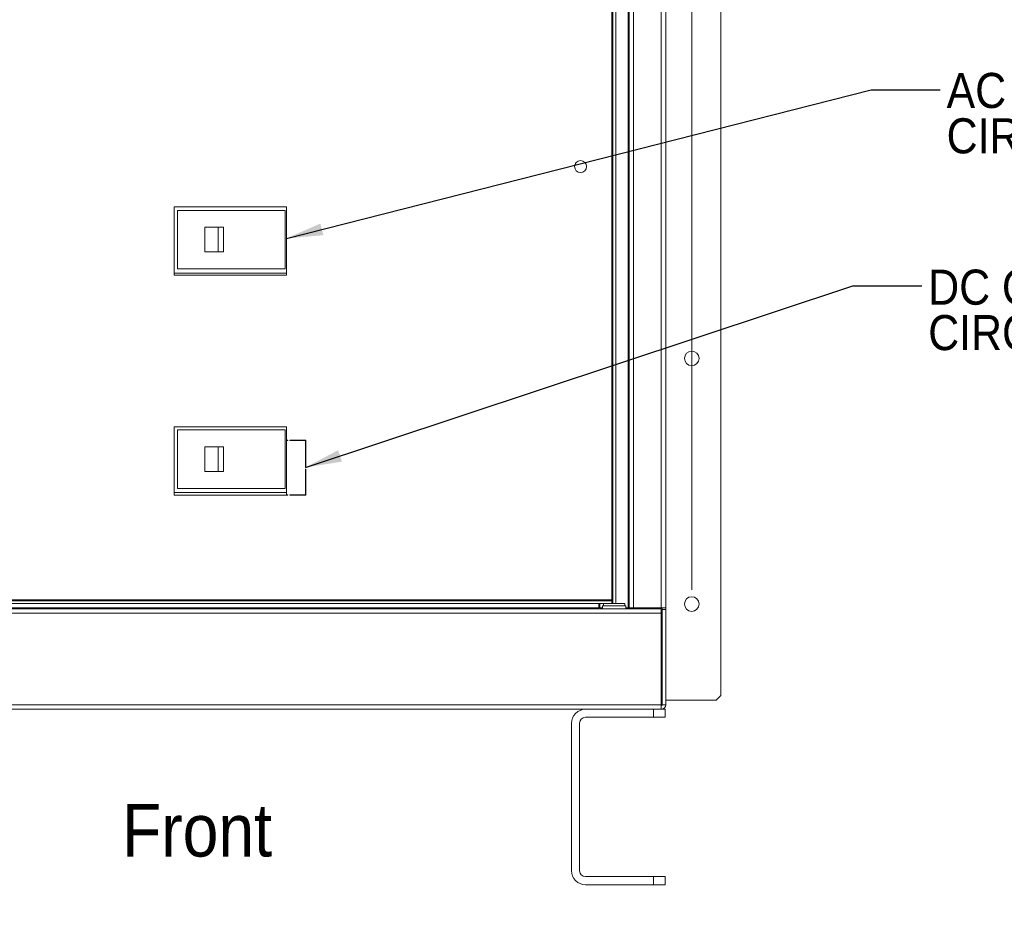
# Paper-space layout '2' of a CAD drawing. Header units: inches. Extents: x 1 to 109, y 1 to 85.
# Tile 111 of 134: x 53 to 70, y 37 to 53. Entities that reach past the tile are written whole.
import ezdxf

# ---------------------------------------------------------------- set-up
doc = ezdxf.new("R2010")
doc.units = ezdxf.units.IN
doc.header["$MEASUREMENT"] = 0
doc.linetypes.add('CENTERX2', pattern=[0.8, 0.5, -0.1, 0.1, -0.1])
doc.layers.add('FORMAT', color=7, linetype='Continuous')
doc.styles.add('SLDTEXTSTYLE0', font='GOTHIC.TTF', dxfattribs={"width": 0.913})
doc.styles.add('SLDTEXTSTYLE1', font='GOTHIC.TTF', dxfattribs={"width": 0.913})
doc.styles.get("Standard").update_dxf_attribs({"font": 'GOTHIC.TTF'})
doc.dimstyles.new('SLDDIMSTYLE1', dxfattribs={"dimtxt": 0.625, "dimasz": 0.65, "dimexe": 0, "dimexo": 0.0625, "dimgap": 0.15625, "dimtad": 0, "dimtih": 1, "dimtoh": 1, "dimlfac": 1.2, "dimrnd": 1e-09, "dimzin": 12, "dimdsep": 46, "dimtxsty": 'SLDTEXTSTYLE0', "dimblk1": 'NONE', "dimblk2": 'NONE', "dimsah": 1, "dimcen": 0.09, "dimadec": 0, "dimazin": 3, "dimtfac": 1, "dimtofl": 0, "dimtmove": 0, "dimatfit": 3, "dimldrblk": 'NONE', "dimfxl": 1, "dimfrac": 2, "dimtolj": 1, "dimtzin": 12, "dimarcsym": 0})
doc.dimstyles.new('SLDDIMSTYLE2', dxfattribs={"dimtxt": 0, "dimasz": 0.65, "dimexe": 0, "dimexo": 0.0625, "dimgap": 0, "dimtad": 0, "dimtih": 1, "dimtoh": 1, "dimdec": 0, "dimrnd": 1e-09, "dimzin": 0, "dimdsep": 46, "dimtxsty": 'Standard', "dimsah": 1, "dimcen": 0.09, "dimadec": 0, "dimazin": 0, "dimtfac": 0.65, "dimtdec": 0, "dimtofl": 0, "dimtmove": 0, "dimatfit": 3, "dimfxl": 1, "dimfrac": 2, "dimtolj": 1, "dimtzin": 0, "dimarcsym": 0})

# ---------------------------------------------------------------- blocks, each defined once
blk = doc.blocks.new('_D_29')
at = {"color": 1, "linetype": 'Continuous', "lineweight": 0, "ltscale": 5}
for p, q in [((63.524, 65.215), (63.524, 66.199)), ((63.524, 65.215), (64.112, 64.231)), ((64.112, 64.231), (64.112, 42.288))]:
    blk.add_line(p, q, dxfattribs=at)
at = {"color": 1, "linetype": 'Continuous', "lineweight": 0, "ltscale": 5, "insert": (63.222, 66.199), "char_height": 0.625, "attachment_point": 1, "rotation": 90, "style": 'SLDTEXTSTYLE0'}
blk.add_mtext('21.76', dxfattribs=at)
blk = doc.blocks.new('_NONE')
blk = doc.blocks.new('_D_30')
at = {"color": 1, "linetype": 'Continuous', "lineweight": 0, "ltscale": 5}
blk.add_line((64.575, 42.387), (64.575, 66.199), dxfattribs=at)
at = {"color": 1, "linetype": 'Continuous', "lineweight": 0, "ltscale": 5, "insert": (64.273, 66.199), "char_height": 0.625, "attachment_point": 1, "rotation": 90, "style": 'SLDTEXTSTYLE0'}
blk.add_mtext('22.31', dxfattribs=at)
blk = doc.blocks.new('_D_31')
at = {"color": 1, "linetype": 'Continuous', "lineweight": 0, "ltscale": 5}
for p, q in [((65.545, 65.215), (65.545, 66.199)), ((65.545, 65.215), (65.091, 64.231)), ((65.091, 64.231), (65.091, 63.393))]:
    blk.add_line(p, q, dxfattribs=at)
at = {"color": 1, "linetype": 'Continuous', "lineweight": 0, "ltscale": 5, "insert": (65.243, 66.199), "char_height": 0.625, "attachment_point": 1, "rotation": 90, "style": 'SLDTEXTSTYLE0'}
blk.add_mtext('22.93', dxfattribs=at)
blk = doc.blocks.new('SW_NOTE_17')
at = {"color": 0, "linetype": 'Continuous', "lineweight": 0, "ltscale": 5, "char_height": 0.625, "attachment_point": 1, "style": 'SLDTEXTSTYLE0'}
for s, insert in [('AC INPUT', (0.114, 0.302)), ('CIRCUIT BREAKER', (0.114, -0.506))]:
    blk.add_mtext(s, dxfattribs=dict(at, insert=insert))
blk = doc.blocks.new('SW_NOTE_18')
at = {"color": 0, "linetype": 'Continuous', "lineweight": 0, "ltscale": 5, "char_height": 0.625, "attachment_point": 1, "style": 'SLDTEXTSTYLE0'}
for s, insert in [('DC OUTPUT', (0.111, 0.291)), ('CIRCUIT BREAKER', (0.111, -0.518))]:
    blk.add_mtext(s, dxfattribs=dict(at, insert=insert))

psp = doc.layouts.new('2')

# ---------------------------------------------------------------- linework, layer by layer
at = {"color": 7, "linetype": 'Continuous', "lineweight": 15, "ltscale": 5}
for p, q in [((65.0909, 40.5054), (65.0909, 63.1428)), ((63.1707, 42.1467), (63.1707, 61.6172)), ((63.2206, 42.1467), (63.2206, 61.6172)), ((63.4414, 61.6574), (63.4414, 42.0693)), ((63.4581, 61.6574), (63.4581, 42.0693)), ((63.537, 61.6574), (63.537, 42.0693)), ((64.0328, 42.0693), (64.0328, 61.6574)), ((64.1117, 61.6574), (64.1117, 42.0693)), ((63.1541, 61.5286), (63.1541, 42.2132)), ((57.3599, 49.2101), (55.3599, 49.2101)), ((55.3599, 49.2101), (55.3599, 47.9934)), ((55.4167, 49.1499), (55.4167, 48.1082)), ((57.3334, 49.1499), (55.4167, 49.1499)), ((57.3334, 48.1082), (57.3334, 49.1499)), ((57.3599, 47.9934), (57.3599, 49.2101)), ((55.9049, 48.4082), (55.9049, 48.8499)), ((56.1429, 48.8499), (55.9049, 48.8499)), ((56.1429, 48.4082), (56.1429, 48.8499)), ((56.237, 48.8499), (56.1429, 48.8499)), ((56.237, 48.4082), (56.237, 48.8499)), ((56.1429, 48.4082), (55.9049, 48.4082)), ((56.237, 48.4082), (56.1429, 48.4082)), ((55.3599, 48.0332), (57.3599, 48.0332)), ((55.4167, 48.1082), (57.3334, 48.1082)), ((55.3599, 47.9934), (57.3599, 47.9934)), ((57.3599, 45.2934), (55.3599, 45.2934)), ((55.3599, 45.2934), (55.3599, 44.0767)), ((55.4167, 45.2374), (55.4167, 44.1957)), ((57.3334, 45.2374), (55.4167, 45.2374)), ((57.3334, 44.1957), (57.3334, 45.2374)), ((57.3599, 45.0542), (57.3599, 45.2934)), ((57.3849, 45.0542), (57.3599, 45.0542)), ((57.3849, 45.0542), (57.3849, 45.0482)), ((57.4182, 45.0482), (57.4182, 45.0542)), ((57.7016, 45.0542), (57.4182, 45.0542)), ((57.7016, 44.5701), (57.7016, 45.0542)), ((55.9049, 44.4957), (55.9049, 44.9374)), ((56.1429, 44.9374), (55.9049, 44.9374)), ((56.1429, 44.4957), (56.1429, 44.9374)), ((56.237, 44.9374), (56.1429, 44.9374)), ((56.237, 44.4957), (56.237, 44.9374)), ((57.3599, 45.0482), (57.3599, 44.0826)), ((57.3849, 45.0482), (57.3599, 45.0482)), ((57.6956, 45.0482), (57.4182, 45.0482)), ((57.6956, 44.5701), (57.6956, 45.0482)), ((57.7016, 44.5701), (57.6956, 44.5701)), ((57.6956, 44.5367), (57.7016, 44.5367)), ((57.6956, 44.0826), (57.6956, 44.5367)), ((57.7016, 44.0767), (57.7016, 44.5367)), ((56.1429, 44.4957), (55.9049, 44.4957)), ((56.237, 44.4957), (56.1429, 44.4957)), ((55.4167, 44.1957), (57.3334, 44.1957)), ((55.3599, 44.1207), (57.3599, 44.1207)), ((55.3599, 44.0767), (57.3849, 44.0767)), ((57.3599, 44.0826), (57.3849, 44.0826)), ((57.3849, 44.0826), (57.3849, 44.0767)), ((57.4182, 44.0826), (57.6956, 44.0826)), ((57.4182, 44.0767), (57.4182, 44.0826)), ((57.4182, 44.0767), (57.7016, 44.0767)), ((57.6956, 44.1207), (57.7016, 44.1207)), ((64.1134, 43.2852), (64.1117, 43.2852)), ((64.1134, 43.2852), (64.1134, 43.0718)), ((64.1117, 43.0718), (64.1134, 43.0718)), ((63.1541, 42.2132), (47.2066, 42.2132)), ((47.2899, 42.1966), (63.1541, 42.1966)), ((47.2899, 42.1467), (63.0367, 42.1467)), ((62.9203, 42.1467), (62.9203, 42.0697)), ((62.9372, 42.1467), (62.9372, 42.0693)), ((62.9872, 42.1051), (62.9872, 42.053)), ((62.9872, 42.1051), (63.4039, 42.1051)), ((63.0067, 42.1467), (63.0067, 42.1051)), ((63.3844, 42.1467), (63.0367, 42.1467)), ((63.1541, 42.1966), (63.1541, 42.2132)), ((63.1541, 42.1467), (63.1541, 42.1966)), ((63.3844, 42.1051), (63.3844, 42.1467)), ((63.4039, 42.053), (63.4039, 42.1051)), ((46.524, 42.053), (64.0328, 42.053)), ((64.0328, 41.9741), (46.524, 41.9741)), ((62.9203, 42.0697), (48.0323, 42.0697)), ((62.9203, 42.0697), (62.9203, 42.053)), ((62.9372, 42.0693), (62.9872, 42.0693)), ((63.4039, 42.0693), (63.4414, 42.0693)), ((63.4414, 42.0693), (63.4581, 42.0693)), ((63.537, 42.0693), (63.4581, 42.0693)), ((64.0328, 42.0693), (63.537, 42.0693)), ((63.8559, 42.0693), (63.8559, 42.053)), ((64.1117, 42.0693), (64.0328, 42.0693)), ((64.0328, 42.053), (64.0328, 41.9741)), ((64.0328, 41.9741), (64.0328, 40.3407)), ((64.0492, 42.0693), (64.0492, 40.422)), ((64.0495, 42.0693), (64.0495, 42.0382)), ((64.0495, 40.3407), (64.0495, 42.0382)), ((64.0495, 42.0382), (64.1117, 42.0382)), ((64.1117, 42.0693), (64.1117, 42.0382)), ((64.1117, 40.3407), (64.1117, 42.0382)), ((65.0076, 40.422), (65.0909, 40.5054)), ((46.524, 40.3407), (64.0328, 40.3407)), ((64.0328, 40.3407), (64.0328, 40.2636)), ((64.0492, 40.422), (64.0495, 40.422)), ((64.0495, 40.3407), (64.1117, 40.3407)), ((64.1117, 40.422), (65.0076, 40.422)), ((64.0328, 40.2618), (46.524, 40.2618)), ((63.8934, 40.1185), (63.8934, 40.2618)), ((64.0328, 40.2636), (64.0328, 40.2618)), ((64.0328, 40.2618), (64.1017, 40.2618)), ((64.1017, 40.2618), (64.1017, 40.1185)), ((62.4351, 37.3843), (62.4351, 40.0143)), ((62.5784, 40.0143), (62.5784, 37.3843)), ((63.8934, 40.1185), (62.6826, 40.1185)), ((64.1017, 40.1185), (63.8934, 40.1185)), ((62.6826, 37.2802), (63.8934, 37.2802)), ((63.8934, 37.1368), (63.8934, 37.2802)), ((63.8934, 37.2802), (64.1017, 37.2802)), ((64.1017, 37.2802), (64.1017, 37.1368)), ((63.8934, 37.1368), (62.6826, 37.1368)), ((64.1017, 37.1368), (63.8934, 37.1368))]:
    psp.add_line(p, q, dxfattribs=at)
at = {"color": 8, "linetype": 'Continuous', "lineweight": 15, "ltscale": 5}
for p, q in [((63.777, 42.053), (63.777, 42.0693)), ((63.9578, 42.053), (63.9578, 42.0693))]:
    psp.add_line(p, q, dxfattribs=at)
at = {"color": 7, "linetype": 'Continuous', "lineweight": 15, "ltscale": 25}
for centre, radius in [((62.5956, 49.9284), 0.1067), ((64.5751, 46.5116), 0.13), ((64.5751, 42.1366), 0.13)]:
    psp.add_circle(centre, radius, dxfattribs=at)
for centre, radius, start, end in [((64.0328, 40.3407), 0.0167, 270, 0), ((64.0328, 40.3407), 0.0789, 270, 0), ((62.6826, 40.0143), 0.2475, 90, 180), ((62.6826, 40.0143), 0.1042, 90, 180), ((62.6826, 37.3843), 0.2475, 180, 270), ((62.6826, 37.3843), 0.1042, 180, 270)]:
    psp.add_arc(centre, radius, start, end, dxfattribs=at)
at = {"color": 7, "linetype": 'Continuous', "lineweight": 15, "ltscale": 5}
psp.add_open_spline([(64.0492, 40.422), (64.0483, 40.4215), (64.0471, 40.4207), (64.0363, 40.4199), (64.0328, 40.4196)], degree=3, knots=[0, 0, 0, 0, 0.6769221, 1, 1, 1, 1], dxfattribs=at)
at = {"layer": 'FORMAT', "color": 1, "linetype": 'CENTERX2', "lineweight": 0, "ltscale": 5}
psp.add_arc((85.1711, 29.7596), 15.9905, 150.77428, 267.77582, dxfattribs=at)

# ---------------------------------------------------------------- block references
at = {"color": 1, "linetype": 'Continuous', "lineweight": 0, "ltscale": 5}
for name, p in [('SW_NOTE_17', (68.9988, 51.2959)), ('SW_NOTE_18', (68.6745, 47.803))]:
    psp.add_blockref(name, p, dxfattribs=at)

# ---------------------------------------------------------------- texts
at = {"color": 7, "linetype": 'Continuous', "lineweight": 0, "ltscale": 5, "insert": (54.4306, 38.5766), "char_height": 0.9375, "attachment_point": 1, "style": 'SLDTEXTSTYLE1'}
psp.add_mtext('Front', dxfattribs=at)

# ---------------------------------------------------------------- dimensions: what is measured, and where the dimension line sits
at = {"color": 1, "linetype": 'Continuous', "lineweight": 0, "ltscale": 5}
for feature_location, offset, picture, middle in [((64.1117, 42.0382), (-0.5877, 24.1612), '_D_29', (63.524, 67.4923)), ((64.5751, 42.1366), (0, 24.0628), '_D_30', (64.5751, 67.4923)), ((65.0909, 63.1428), (0.4542, 3.0566), '_D_31', (65.545, 67.4923))]:
    dim = psp.add_ordinate_dim(feature_location=feature_location, offset=offset, dtype=1, origin=(45.9817, 42.3499), dimstyle='SLDDIMSTYLE1', dxfattribs=at)
    dim.commit()
    dim.dimension.update_dxf_attribs({"geometry": picture, "text_midpoint": middle})

# ---------------------------------------------------------------- leaders
for points in [[(57.3599, 48.6511), (67.7685, 51.2959), (68.9988, 51.2959)], [(57.6956, 44.5701), (67.4442, 47.803), (68.6745, 47.803)]]:
    psp.add_leader(points, dimstyle='SLDDIMSTYLE2', dxfattribs=at)

doc.saveas('drawing.dxf')
